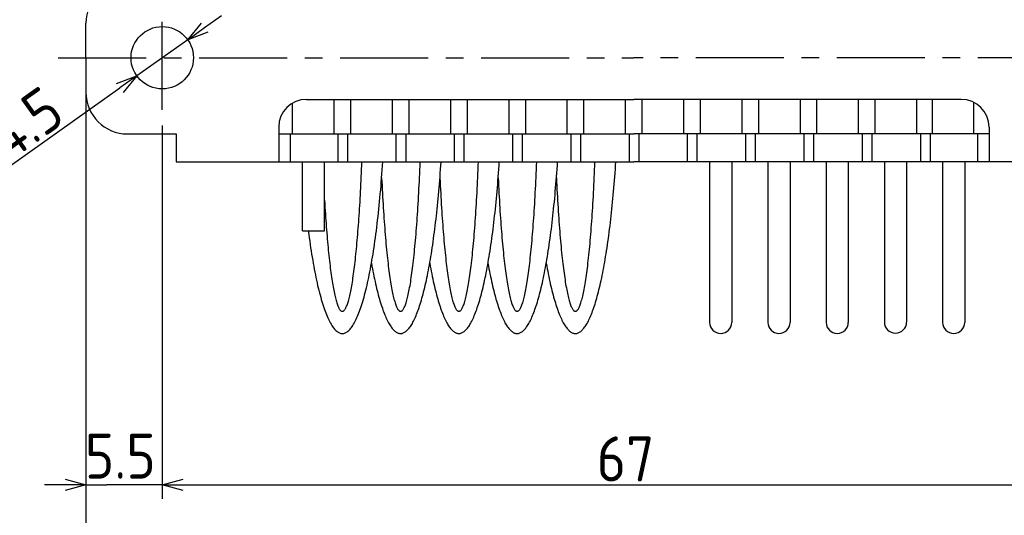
# Model space of a CAD drawing. Extents: x 13 to 378, y 137 to 257.
# Tile 6 of 9: x 126 to 197, y 183 to 219. Entities that reach past the tile are written whole.
import ezdxf

# ---------------------------------------------------------------- set-up
doc = ezdxf.new("R2010")
doc.units = 0
doc.header["$LTSCALE"] = 0.2
doc.linetypes.add('CENTER', pattern=[50.8, 31.75, -6.35, 6.35, -6.35])
doc.layers.get('0').update_dxf_attribs({"linetype": 'CONTINUOUS'})
doc.layers.get('DEFPOINTS').update_dxf_attribs({"linetype": 'CONTINUOUS'})
doc.layers.add('18-0-CON', color=3, linetype='CONTINUOUS')
doc.styles.add('DIMENSION', font='isocp.shx', dxfattribs={"bigfont": 'bigfont.shx'})
doc.styles.get("Standard").update_dxf_attribs({"font": 'isocp.shx', "bigfont": 'bigfont.shx'})
doc.dimstyles.get("Standard").update_dxf_attribs({"dimtxt": 0.18, "dimasz": 0.18, "dimexe": 0.18, "dimexo": 0.0625, "dimgap": 0.09, "dimtad": 0, "dimtih": 1, "dimtoh": 1, "dimzin": 0, "dimcen": 0.09, "dimazin": 3, "dimtfac": 1, "dimtofl": 0, "dimtmove": 0, "dimatfit": 3})

# ---------------------------------------------------------------- blocks, each defined once
blk = doc.blocks.new('*U45')
at = {"color": 0, "style": 'DIMENSION'}
blk.add_text('∅4.5', height=3.25, rotation=35.41661, dxfattribs=at).set_placement((122.282, 206.22))
blk = doc.blocks.new('_OPEN30')
at = {"color": 0, "linetype": 'BYBLOCK'}
for p, q in [((-1, 0.268), (0, 0)), ((0, 0), (-1, -0.268)), ((0, 0), (-1, 0))]:
    blk.add_line(p, q, dxfattribs=at)
blk = doc.blocks.new('*D44')
at = {"color": 0}
for p, q in [((139.278, 217.999), (140.5, 218.868)), ((138.055, 217.13), (134.388, 214.522)), ((122.62, 206.154), (133.166, 213.653))]:
    blk.add_line(p, q, dxfattribs=at)
at = {"layer": 'DEFPOINTS', "color": 0}
for p in [(138.055, 217.13), (134.388, 214.522)]:
    blk.add_point(p, dxfattribs=at)
at = {"color": 0, "xscale": 1.5, "yscale": 1.5, "zscale": 1.5}
for p, rotation in [((138.055, 217.13), 215.4166052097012), ((134.388, 214.522), 35.41660520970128)]:
    blk.add_blockref('_OPEN30', p, dxfattribs=dict(at, rotation=rotation))
at = {"layer": '18-0-CON'}
blk.add_blockref('*U45', (0, 0), dxfattribs=at)
blk = doc.blocks.new('*U47')
at = {"color": 0, "style": 'DIMENSION'}
blk.add_text('67', height=3.25, dxfattribs=at).set_placement((167.544, 185.25))
blk = doc.blocks.new('*D46')
at = {"color": 0}
for p, q in [((136.222, 210.076), (136.222, 184)), ((203.222, 208.076), (203.222, 184)), ((137.722, 185), (201.722, 185))]:
    blk.add_line(p, q, dxfattribs=at)
at = {"layer": 'DEFPOINTS', "color": 0}
for p in [(136.222, 210.326), (203.222, 208.326), (203.222, 185)]:
    blk.add_point(p, dxfattribs=at)
at = {"color": 0, "xscale": 1.5, "yscale": 1.5, "zscale": 1.5, "rotation": 180}
blk.add_blockref('_OPEN30', (136.222, 185), dxfattribs=at)
at = {"color": 0, "xscale": 1.5, "yscale": 1.5, "zscale": 1.5}
blk.add_blockref('_OPEN30', (203.222, 185), dxfattribs=at)
at = {"layer": '18-0-CON'}
blk.add_blockref('*U47', (0, 0), dxfattribs=at)
blk = doc.blocks.new('*U49')
at = {"color": 0, "style": 'DIMENSION'}
blk.add_text('79', height=3.25, dxfattribs=at).set_placement((167.83, 175.25))
blk = doc.blocks.new('*D48')
at = {"color": 0}
for p, q in [((130.722, 213.076), (130.722, 174)), ((209.722, 213.076), (209.722, 174)), ((132.222, 175), (208.222, 175))]:
    blk.add_line(p, q, dxfattribs=at)
at = {"layer": 'DEFPOINTS', "color": 0}
for p in [(130.722, 213.326), (209.722, 213.326), (209.722, 175)]:
    blk.add_point(p, dxfattribs=at)
at = {"color": 0, "xscale": 1.5, "yscale": 1.5, "zscale": 1.5, "rotation": 180}
blk.add_blockref('_OPEN30', (130.722, 175), dxfattribs=at)
at = {"color": 0, "xscale": 1.5, "yscale": 1.5, "zscale": 1.5}
blk.add_blockref('_OPEN30', (209.722, 175), dxfattribs=at)
at = {"layer": '18-0-CON'}
blk.add_blockref('*U49', (0, 0), dxfattribs=at)
blk = doc.blocks.new('*U116')
at = {"color": 0}
blk.add_text('5.5', height=3.25, dxfattribs=at).set_placement((130.642, 185.451))

msp = doc.modelspace()

# ---------------------------------------------------------------- linework, layer by layer
at = {"color": 0, "linetype": 'CENTER'}
for p, q in [((136.222, 212.076), (136.222, 219.576)), ((128.722, 215.826), (170.222, 215.826)), ((211.522, 215.826), (170.222, 215.826))]:
    msp.add_line(p, q, dxfattribs=at)
for p, q in [((130.722, 215.826), (130.722, 218.326)), ((130.722, 215.826), (130.722, 218.326)), ((130.722, 215.826), (130.722, 218.326)), ((130.722, 215.826), (130.722, 213.326)), ((145.622, 210.326), (145.622, 212.558)), ((146.622, 212.826), (170.222, 212.826)), ((148.622, 210.326), (148.622, 212.826)), ((149.822, 210.326), (149.822, 212.826)), ((152.822, 210.326), (152.822, 212.826)), ((154.022, 210.326), (154.022, 212.826)), ((157.022, 210.326), (157.022, 212.826)), ((158.222, 210.326), (158.222, 212.826)), ((161.222, 210.326), (161.222, 212.826)), ((162.422, 210.326), (162.422, 212.826)), ((165.422, 210.326), (165.422, 212.826)), ((166.622, 210.326), (166.622, 212.826)), ((169.622, 210.326), (169.622, 212.826)), ((193.822, 212.826), (170.222, 212.826)), ((170.822, 210.326), (170.822, 212.826)), ((173.822, 210.326), (173.822, 212.826)), ((175.022, 210.326), (175.022, 212.826)), ((178.022, 210.326), (178.022, 212.826)), ((179.222, 210.326), (179.222, 212.826)), ((182.222, 210.326), (182.222, 212.826)), ((183.422, 210.326), (183.422, 212.826)), ((186.422, 210.326), (186.422, 212.826)), ((187.622, 210.326), (187.622, 212.826)), ((190.622, 210.326), (190.622, 212.826)), ((191.738, 210.326), (191.738, 212.826)), ((194.738, 210.326), (194.738, 212.603)), ((144.622, 210.826), (144.622, 208.326)), ((195.822, 210.826), (195.822, 210.326)), ((133.722, 210.326), (137.222, 210.326)), ((137.222, 210.326), (137.222, 208.326)), ((144.622, 210.326), (170.222, 210.326)), ((144.622, 210.326), (144.622, 208.326)), ((145.455, 210.326), (145.455, 208.326)), ((148.872, 210.326), (148.872, 208.326)), ((149.572, 210.326), (149.572, 208.326)), ((153.072, 210.301), (153.072, 208.301)), ((153.772, 210.301), (153.772, 208.301)), ((157.272, 210.326), (157.272, 208.326)), ((157.972, 210.326), (157.972, 208.326)), ((161.472, 210.326), (161.472, 208.326)), ((162.172, 210.326), (162.172, 208.326)), ((165.672, 210.326), (165.672, 208.326)), ((166.372, 210.326), (166.372, 208.326)), ((169.872, 210.326), (169.872, 208.326)), ((195.822, 210.326), (170.222, 210.326)), ((170.572, 210.326), (170.572, 208.326)), ((174.072, 210.326), (174.072, 208.326)), ((174.772, 210.326), (174.772, 208.326)), ((178.272, 210.326), (178.272, 208.326)), ((178.972, 210.326), (178.972, 208.326)), ((182.472, 210.326), (182.472, 208.326)), ((183.172, 210.326), (183.172, 208.326)), ((186.672, 210.326), (186.672, 208.326)), ((187.372, 210.326), (187.372, 208.326)), ((190.872, 210.326), (190.872, 208.326)), ((191.572, 210.326), (191.572, 208.326)), ((194.988, 210.326), (194.988, 208.326)), ((195.822, 210.326), (195.822, 208.326)), ((137.222, 208.326), (170.222, 208.326)), ((146.322, 203.326), (146.322, 208.326)), ((147.922, 203.326), (147.922, 208.326)), ((203.222, 208.326), (170.222, 208.326)), ((175.68, 208.326), (175.68, 196.729)), ((177.28, 208.326), (177.28, 196.729)), ((179.88, 208.326), (179.88, 196.729)), ((181.48, 208.326), (181.48, 196.729)), ((184.08, 208.326), (184.08, 196.729)), ((185.68, 208.326), (185.68, 196.729)), ((188.28, 208.351), (188.28, 196.754)), ((189.88, 208.351), (189.88, 196.754)), ((192.48, 208.326), (192.48, 196.729)), ((194.08, 208.326), (194.08, 196.729)), ((146.322, 203.326), (147.922, 203.326))]:
    msp.add_line(p, q)
at = {"color": 0}
for p, q in [((130.723, 213.219), (130.723, 184.91)), ((136.222, 210.942), (136.222, 184.91)), ((129.223, 185), (127.723, 185)), ((130.723, 185), (132.223, 185)), ((134.722, 185), (132.223, 185)), ((136.222, 185), (134.722, 185)), ((137.722, 185), (139.222, 185))]:
    msp.add_line(p, q, dxfattribs=at)
for points in [[(146.753, 203.326, 0), (146.785, 203.076, 0), (146.819, 202.83, 0), (146.852, 202.587, 0), (146.887, 202.348, 0), (146.921, 202.113, 0), (146.957, 201.881, 0), (146.993, 201.652, 0), (147.03, 201.427, 0), (147.067, 201.207, 0), (147.105, 200.989, 0), (147.143, 200.776, 0), (147.182, 200.567, 0), (147.221, 200.362, 0), (147.261, 200.161, 0), (147.302, 199.964, 0), (147.343, 199.771, 0), (147.384, 199.583, 0), (147.426, 199.398, 0), (147.469, 199.218, 0), (147.512, 199.043, 0), (147.555, 198.871, 0), (147.599, 198.705, 0), (147.643, 198.542, 0), (147.687, 198.385, 0), (147.732, 198.232, 0), (147.778, 198.083, 0), (147.823, 197.939, 0), (147.869, 197.8, 0), (147.916, 197.666, 0), (147.963, 197.536, 0), (148.01, 197.411, 0), (148.057, 197.292, 0), (148.105, 197.176, 0), (148.153, 197.066, 0), (148.201, 196.961, 0), (148.25, 196.861, 0), (148.299, 196.766, 0), (148.348, 196.675, 0), (148.397, 196.59, 0), (148.447, 196.51, 0), (148.496, 196.435, 0), (148.546, 196.365, 0), (148.596, 196.3, 0), (148.646, 196.24, 0), (148.697, 196.186, 0), (148.747, 196.136, 0), (148.798, 196.092, 0), (148.848, 196.053, 0), (148.899, 196.019, 0), (148.95, 195.991, 0), (149.001, 195.967, 0), (149.052, 195.949, 0), (149.103, 195.936, 0), (149.154, 195.928, 0), (149.205, 195.926, 0), (149.256, 195.929, 0), (149.308, 195.937, 0), (149.359, 195.95, 0), (149.41, 195.968, 0), (149.461, 195.992, 0), (149.511, 196.021, 0), (149.562, 196.055, 0), (149.613, 196.094, 0), (149.664, 196.139, 0), (149.714, 196.188, 0), (149.764, 196.243, 0), (149.815, 196.303, 0), (149.865, 196.368, 0), (149.914, 196.438, 0), (149.964, 196.514, 0), (150.014, 196.594, 0), (150.063, 196.68, 0), (150.112, 196.77, 0), (150.161, 196.866, 0), (150.209, 196.966, 0), (150.258, 197.072, 0), (150.306, 197.182, 0), (150.353, 197.297, 0), (150.401, 197.417, 0), (150.448, 197.542, 0), (150.495, 197.672, 0), (150.541, 197.807, 0), (150.587, 197.946, 0), (150.633, 198.09, 0), (150.678, 198.239, 0), (150.723, 198.392, 0), (150.768, 198.55, 0), (150.812, 198.713, 0), (150.855, 198.88, 0), (150.899, 199.051, 0), (150.942, 199.227, 0), (150.984, 199.407, 0), (151.026, 199.592, 0), (151.067, 199.78, 0), (151.108, 199.973, 0), (151.149, 200.171, 0), (151.189, 200.372, 0), (151.228, 200.577, 0), (151.267, 200.787, 0), (151.305, 201, 0), (151.343, 201.217, 0), (151.38, 201.438, 0), (151.417, 201.663, 0), (151.453, 201.892, 0), (151.488, 202.124, 0), (151.523, 202.36, 0), (151.558, 202.599, 0), (151.591, 202.842, 0), (151.624, 203.088, 0), (151.657, 203.338, 0), (151.688, 203.591, 0), (151.719, 203.847, 0), (151.75, 204.106, 0), (151.78, 204.369, 0), (151.809, 204.634, 0), (151.837, 204.903, 0), (151.865, 205.174, 0), (151.892, 205.448, 0), (151.918, 205.725, 0), (151.944, 206.004, 0), (151.969, 206.286, 0), (151.993, 206.57, 0), (152.016, 206.857, 0), (152.039, 207.147, 0), (152.061, 207.438, 0), (152.082, 207.732, 0), (152.102, 208.028, 0), (152.122, 208.326, 0)], [(147.922, 205.545, 0), (147.936, 205.295, 0), (147.951, 205.049, 0), (147.967, 204.805, 0), (147.982, 204.564, 0), (147.998, 204.326, 0), (148.015, 204.092, 0), (148.031, 203.861, 0), (148.048, 203.633, 0), (148.066, 203.408, 0), (148.083, 203.187, 0), (148.101, 202.969, 0), (148.119, 202.755, 0), (148.138, 202.544, 0), (148.157, 202.337, 0), (148.176, 202.134, 0), (148.195, 201.935, 0), (148.215, 201.739, 0), (148.235, 201.547, 0), (148.255, 201.359, 0), (148.275, 201.175, 0), (148.296, 200.996, 0), (148.317, 200.82, 0), (148.338, 200.648, 0), (148.36, 200.481, 0), (148.381, 200.318, 0), (148.403, 200.159, 0), (148.425, 200.004, 0), (148.448, 199.854, 0), (148.47, 199.708, 0), (148.493, 199.566, 0), (148.516, 199.429, 0), (148.539, 199.297, 0), (148.562, 199.169, 0), (148.586, 199.045, 0), (148.609, 198.927, 0), (148.633, 198.812, 0), (148.657, 198.703, 0), (148.681, 198.598, 0), (148.706, 198.498, 0), (148.73, 198.403, 0), (148.754, 198.313, 0), (148.779, 198.227, 0), (148.804, 198.146, 0), (148.829, 198.07, 0), (148.854, 197.999, 0), (148.879, 197.933, 0), (148.904, 197.872, 0), (148.929, 197.816, 0), (148.955, 197.764, 0), (148.98, 197.718, 0), (149.006, 197.677, 0), (149.031, 197.64, 0), (149.057, 197.609, 0), (149.082, 197.582, 0), (149.108, 197.561, 0), (149.134, 197.545, 0), (149.159, 197.533, 0), (149.185, 197.527, 0), (149.211, 197.526, 0), (149.236, 197.53, 0), (149.262, 197.539, 0), (149.288, 197.552, 0), (149.313, 197.571, 0), (149.339, 197.595, 0), (149.365, 197.624, 0), (149.39, 197.658, 0), (149.416, 197.697, 0), (149.441, 197.741, 0), (149.466, 197.79, 0), (149.492, 197.844, 0), (149.517, 197.902, 0), (149.542, 197.966, 0), (149.567, 198.035, 0), (149.592, 198.108, 0), (149.617, 198.187, 0), (149.642, 198.27, 0), (149.666, 198.358, 0), (149.691, 198.451, 0), (149.715, 198.549, 0), (149.739, 198.651, 0), (149.763, 198.758, 0), (149.787, 198.87, 0), (149.811, 198.986, 0), (149.834, 199.107, 0), (149.858, 199.233, 0), (149.881, 199.363, 0), (149.904, 199.498, 0), (149.927, 199.638, 0), (149.95, 199.781, 0), (149.972, 199.93, 0), (149.994, 200.082, 0), (150.016, 200.239, 0), (150.038, 200.4, 0), (150.06, 200.565, 0), (150.081, 200.735, 0), (150.102, 200.909, 0), (150.123, 201.087, 0), (150.143, 201.269, 0), (150.164, 201.454, 0), (150.184, 201.644, 0), (150.204, 201.838, 0), (150.223, 202.036, 0), (150.242, 202.237, 0), (150.261, 202.442, 0), (150.28, 202.651, 0), (150.298, 202.863, 0), (150.316, 203.079, 0), (150.334, 203.299, 0), (150.351, 203.522, 0), (150.369, 203.748, 0), (150.385, 203.978, 0), (150.402, 204.211, 0), (150.418, 204.447, 0), (150.434, 204.686, 0), (150.449, 204.928, 0), (150.464, 205.174, 0), (150.479, 205.422, 0), (150.494, 205.673, 0), (150.508, 205.927, 0), (150.521, 206.184, 0), (150.535, 206.443, 0), (150.548, 206.705, 0), (150.56, 206.969, 0), (150.573, 207.236, 0), (150.585, 207.505, 0), (150.596, 207.776, 0), (150.607, 208.05, 0), (150.618, 208.326, 0)], [(151.304, 200.993, 0), (151.339, 200.796, 0), (151.375, 200.603, 0), (151.412, 200.413, 0), (151.448, 200.227, 0), (151.485, 200.044, 0), (151.523, 199.864, 0), (151.561, 199.688, 0), (151.599, 199.516, 0), (151.638, 199.347, 0), (151.677, 199.182, 0), (151.717, 199.021, 0), (151.757, 198.863, 0), (151.797, 198.71, 0), (151.838, 198.56, 0), (151.879, 198.414, 0), (151.92, 198.272, 0), (151.962, 198.134, 0), (152.004, 197.999, 0), (152.046, 197.869, 0), (152.089, 197.743, 0), (152.132, 197.621, 0), (152.175, 197.502, 0), (152.219, 197.388, 0), (152.263, 197.279, 0), (152.307, 197.173, 0), (152.351, 197.071, 0), (152.395, 196.974, 0), (152.44, 196.881, 0), (152.485, 196.792, 0), (152.53, 196.707, 0), (152.576, 196.627, 0), (152.621, 196.55, 0), (152.667, 196.479, 0), (152.713, 196.411, 0), (152.759, 196.348, 0), (152.805, 196.289, 0), (152.851, 196.235, 0), (152.898, 196.185, 0), (152.944, 196.139, 0), (152.991, 196.098, 0), (153.038, 196.061, 0), (153.084, 196.029, 0), (153.131, 196.001, 0), (153.178, 195.977, 0), (153.225, 195.958, 0), (153.272, 195.943, 0), (153.319, 195.933, 0), (153.366, 195.927, 0), (153.414, 195.926, 0), (153.461, 195.929, 0), (153.508, 195.937, 0), (153.555, 195.949, 0), (153.602, 195.965, 0), (153.649, 195.986, 0), (153.696, 196.011, 0), (153.743, 196.041, 0), (153.789, 196.075, 0), (153.836, 196.114, 0), (153.883, 196.157, 0), (153.929, 196.204, 0), (153.976, 196.256, 0), (154.022, 196.312, 0), (154.068, 196.373, 0), (154.114, 196.438, 0), (154.16, 196.507, 0), (154.205, 196.581, 0), (154.251, 196.658, 0), (154.296, 196.741, 0), (154.341, 196.827, 0), (154.386, 196.918, 0), (154.431, 197.012, 0), (154.475, 197.112, 0), (154.519, 197.215, 0), (154.563, 197.322, 0), (154.607, 197.434, 0), (154.65, 197.55, 0), (154.693, 197.669, 0), (154.736, 197.793, 0), (154.779, 197.921, 0), (154.821, 198.053, 0), (154.863, 198.189, 0), (154.905, 198.329, 0), (154.946, 198.472, 0), (154.987, 198.62, 0), (155.027, 198.771, 0), (155.067, 198.926, 0), (155.107, 199.085, 0), (155.147, 199.248, 0), (155.186, 199.415, 0), (155.224, 199.585, 0), (155.263, 199.759, 0), (155.3, 199.936, 0), (155.338, 200.117, 0), (155.375, 200.301, 0), (155.411, 200.489, 0), (155.447, 200.681, 0), (155.483, 200.875, 0), (155.518, 201.073, 0), (155.553, 201.275, 0), (155.587, 201.479, 0), (155.621, 201.687, 0), (155.654, 201.898, 0), (155.687, 202.112, 0), (155.719, 202.329, 0), (155.751, 202.55, 0), (155.782, 202.773, 0), (155.812, 202.999, 0), (155.843, 203.228, 0), (155.872, 203.46, 0), (155.901, 203.694, 0), (155.929, 203.931, 0), (155.957, 204.171, 0), (155.985, 204.414, 0), (156.011, 204.659, 0), (156.038, 204.906, 0), (156.063, 205.156, 0), (156.088, 205.409, 0), (156.112, 205.663, 0), (156.136, 205.92, 0), (156.159, 206.18, 0), (156.182, 206.441, 0), (156.204, 206.704, 0), (156.225, 206.97, 0), (156.246, 207.237, 0), (156.266, 207.507, 0), (156.285, 207.778, 0), (156.304, 208.051, 0), (156.322, 208.326, 0)], [(152.039, 207.153, 0), (152.052, 206.874, 0), (152.066, 206.598, 0), (152.079, 206.325, 0), (152.094, 206.054, 0), (152.108, 205.787, 0), (152.123, 205.522, 0), (152.138, 205.261, 0), (152.154, 205.003, 0), (152.17, 204.748, 0), (152.187, 204.496, 0), (152.204, 204.248, 0), (152.221, 204.003, 0), (152.239, 203.762, 0), (152.257, 203.525, 0), (152.275, 203.291, 0), (152.293, 203.061, 0), (152.312, 202.835, 0), (152.332, 202.613, 0), (152.351, 202.395, 0), (152.371, 202.181, 0), (152.391, 201.971, 0), (152.412, 201.765, 0), (152.433, 201.564, 0), (152.454, 201.366, 0), (152.475, 201.173, 0), (152.497, 200.985, 0), (152.519, 200.801, 0), (152.541, 200.622, 0), (152.564, 200.447, 0), (152.587, 200.277, 0), (152.61, 200.111, 0), (152.633, 199.951, 0), (152.657, 199.795, 0), (152.68, 199.644, 0), (152.704, 199.498, 0), (152.728, 199.357, 0), (152.753, 199.22, 0), (152.777, 199.089, 0), (152.802, 198.963, 0), (152.827, 198.842, 0), (152.852, 198.726, 0), (152.877, 198.615, 0), (152.903, 198.51, 0), (152.928, 198.409, 0), (152.954, 198.314, 0), (152.98, 198.225, 0), (153.006, 198.14, 0), (153.032, 198.061, 0), (153.058, 197.987, 0), (153.084, 197.919, 0), (153.111, 197.856, 0), (153.137, 197.799, 0), (153.164, 197.747, 0), (153.191, 197.7, 0), (153.217, 197.659, 0), (153.244, 197.623, 0), (153.271, 197.593, 0), (153.298, 197.569, 0), (153.325, 197.55, 0), (153.352, 197.536, 0), (153.379, 197.528, 0), (153.406, 197.526, 0), (153.433, 197.529, 0), (153.459, 197.537, 0), (153.486, 197.552, 0), (153.513, 197.571, 0), (153.54, 197.596, 0), (153.567, 197.627, 0), (153.594, 197.663, 0), (153.62, 197.705, 0), (153.647, 197.752, 0), (153.674, 197.805, 0), (153.7, 197.863, 0), (153.727, 197.926, 0), (153.753, 197.995, 0), (153.779, 198.07, 0), (153.805, 198.149, 0), (153.831, 198.234, 0), (153.857, 198.325, 0), (153.883, 198.42, 0), (153.908, 198.521, 0), (153.934, 198.627, 0), (153.959, 198.738, 0), (153.984, 198.855, 0), (154.009, 198.977, 0), (154.034, 199.103, 0), (154.058, 199.235, 0), (154.083, 199.372, 0), (154.107, 199.514, 0), (154.131, 199.66, 0), (154.154, 199.812, 0), (154.178, 199.968, 0), (154.201, 200.129, 0), (154.224, 200.295, 0), (154.247, 200.466, 0), (154.269, 200.641, 0), (154.291, 200.821, 0), (154.313, 201.006, 0), (154.335, 201.194, 0), (154.356, 201.388, 0), (154.378, 201.585, 0), (154.398, 201.787, 0), (154.419, 201.994, 0), (154.439, 202.204, 0), (154.459, 202.419, 0), (154.479, 202.637, 0), (154.498, 202.86, 0), (154.517, 203.086, 0), (154.535, 203.317, 0), (154.554, 203.551, 0), (154.572, 203.789, 0), (154.589, 204.03, 0), (154.606, 204.275, 0), (154.623, 204.524, 0), (154.64, 204.776, 0), (154.656, 205.031, 0), (154.671, 205.289, 0), (154.687, 205.551, 0), (154.702, 205.816, 0), (154.716, 206.084, 0), (154.73, 206.355, 0), (154.744, 206.628, 0), (154.757, 206.905, 0), (154.77, 207.184, 0), (154.783, 207.466, 0), (154.795, 207.75, 0), (154.807, 208.037, 0), (154.818, 208.326, 0)], [(155.504, 200.993, 0), (155.539, 200.796, 0), (155.575, 200.603, 0), (155.612, 200.413, 0), (155.648, 200.227, 0), (155.685, 200.044, 0), (155.723, 199.864, 0), (155.761, 199.688, 0), (155.799, 199.516, 0), (155.838, 199.347, 0), (155.877, 199.182, 0), (155.917, 199.021, 0), (155.957, 198.863, 0), (155.997, 198.71, 0), (156.038, 198.56, 0), (156.079, 198.414, 0), (156.12, 198.272, 0), (156.162, 198.134, 0), (156.204, 197.999, 0), (156.246, 197.869, 0), (156.289, 197.743, 0), (156.332, 197.621, 0), (156.375, 197.502, 0), (156.419, 197.388, 0), (156.463, 197.279, 0), (156.507, 197.173, 0), (156.551, 197.071, 0), (156.595, 196.974, 0), (156.64, 196.881, 0), (156.685, 196.792, 0), (156.73, 196.707, 0), (156.776, 196.627, 0), (156.821, 196.55, 0), (156.867, 196.479, 0), (156.913, 196.411, 0), (156.959, 196.348, 0), (157.005, 196.289, 0), (157.051, 196.235, 0), (157.098, 196.185, 0), (157.144, 196.139, 0), (157.191, 196.098, 0), (157.238, 196.061, 0), (157.284, 196.029, 0), (157.331, 196.001, 0), (157.378, 195.977, 0), (157.425, 195.958, 0), (157.472, 195.943, 0), (157.519, 195.933, 0), (157.566, 195.927, 0), (157.614, 195.926, 0), (157.661, 195.929, 0), (157.708, 195.937, 0), (157.755, 195.949, 0), (157.802, 195.965, 0), (157.849, 195.986, 0), (157.896, 196.011, 0), (157.943, 196.041, 0), (157.989, 196.075, 0), (158.036, 196.114, 0), (158.083, 196.157, 0), (158.129, 196.204, 0), (158.176, 196.256, 0), (158.222, 196.312, 0), (158.268, 196.373, 0), (158.314, 196.438, 0), (158.36, 196.507, 0), (158.405, 196.581, 0), (158.451, 196.658, 0), (158.496, 196.741, 0), (158.541, 196.827, 0), (158.586, 196.918, 0), (158.631, 197.012, 0), (158.675, 197.112, 0), (158.719, 197.215, 0), (158.763, 197.322, 0), (158.807, 197.434, 0), (158.85, 197.55, 0), (158.893, 197.669, 0), (158.936, 197.793, 0), (158.979, 197.921, 0), (159.021, 198.053, 0), (159.063, 198.189, 0), (159.105, 198.329, 0), (159.146, 198.472, 0), (159.187, 198.62, 0), (159.227, 198.771, 0), (159.267, 198.926, 0), (159.307, 199.085, 0), (159.347, 199.248, 0), (159.386, 199.415, 0), (159.424, 199.585, 0), (159.463, 199.759, 0), (159.5, 199.936, 0), (159.538, 200.117, 0), (159.575, 200.301, 0), (159.611, 200.489, 0), (159.647, 200.681, 0), (159.683, 200.875, 0), (159.718, 201.073, 0), (159.753, 201.275, 0), (159.787, 201.479, 0), (159.821, 201.687, 0), (159.854, 201.898, 0), (159.887, 202.112, 0), (159.919, 202.329, 0), (159.951, 202.55, 0), (159.982, 202.773, 0), (160.012, 202.999, 0), (160.043, 203.228, 0), (160.072, 203.46, 0), (160.101, 203.694, 0), (160.129, 203.931, 0), (160.157, 204.171, 0), (160.185, 204.414, 0), (160.211, 204.659, 0), (160.238, 204.906, 0), (160.263, 205.156, 0), (160.288, 205.409, 0), (160.312, 205.663, 0), (160.336, 205.92, 0), (160.359, 206.18, 0), (160.382, 206.441, 0), (160.404, 206.704, 0), (160.425, 206.97, 0), (160.446, 207.237, 0), (160.466, 207.507, 0), (160.485, 207.778, 0), (160.504, 208.051, 0), (160.522, 208.326, 0)], [(156.239, 207.153, 0), (156.252, 206.874, 0), (156.266, 206.598, 0), (156.279, 206.325, 0), (156.294, 206.054, 0), (156.308, 205.787, 0), (156.323, 205.522, 0), (156.338, 205.261, 0), (156.354, 205.003, 0), (156.37, 204.748, 0), (156.387, 204.496, 0), (156.404, 204.248, 0), (156.421, 204.003, 0), (156.439, 203.762, 0), (156.457, 203.525, 0), (156.475, 203.291, 0), (156.493, 203.061, 0), (156.512, 202.835, 0), (156.532, 202.613, 0), (156.551, 202.395, 0), (156.571, 202.181, 0), (156.591, 201.971, 0), (156.612, 201.765, 0), (156.633, 201.564, 0), (156.654, 201.366, 0), (156.675, 201.173, 0), (156.697, 200.985, 0), (156.719, 200.801, 0), (156.741, 200.622, 0), (156.764, 200.447, 0), (156.787, 200.277, 0), (156.81, 200.111, 0), (156.833, 199.951, 0), (156.857, 199.795, 0), (156.88, 199.644, 0), (156.904, 199.498, 0), (156.928, 199.357, 0), (156.953, 199.22, 0), (156.977, 199.089, 0), (157.002, 198.963, 0), (157.027, 198.842, 0), (157.052, 198.726, 0), (157.077, 198.615, 0), (157.103, 198.51, 0), (157.128, 198.409, 0), (157.154, 198.314, 0), (157.18, 198.225, 0), (157.206, 198.14, 0), (157.232, 198.061, 0), (157.258, 197.987, 0), (157.284, 197.919, 0), (157.311, 197.856, 0), (157.337, 197.799, 0), (157.364, 197.747, 0), (157.391, 197.7, 0), (157.417, 197.659, 0), (157.444, 197.623, 0), (157.471, 197.593, 0), (157.498, 197.569, 0), (157.525, 197.55, 0), (157.552, 197.536, 0), (157.579, 197.528, 0), (157.606, 197.526, 0), (157.633, 197.529, 0), (157.659, 197.537, 0), (157.686, 197.552, 0), (157.713, 197.571, 0), (157.74, 197.596, 0), (157.767, 197.627, 0), (157.794, 197.663, 0), (157.82, 197.705, 0), (157.847, 197.752, 0), (157.874, 197.805, 0), (157.9, 197.863, 0), (157.927, 197.926, 0), (157.953, 197.995, 0), (157.979, 198.07, 0), (158.005, 198.149, 0), (158.031, 198.234, 0), (158.057, 198.325, 0), (158.083, 198.42, 0), (158.108, 198.521, 0), (158.134, 198.627, 0), (158.159, 198.738, 0), (158.184, 198.855, 0), (158.209, 198.977, 0), (158.234, 199.103, 0), (158.258, 199.235, 0), (158.283, 199.372, 0), (158.307, 199.514, 0), (158.331, 199.66, 0), (158.354, 199.812, 0), (158.378, 199.968, 0), (158.401, 200.129, 0), (158.424, 200.295, 0), (158.447, 200.466, 0), (158.469, 200.641, 0), (158.491, 200.821, 0), (158.513, 201.006, 0), (158.535, 201.194, 0), (158.556, 201.388, 0), (158.578, 201.585, 0), (158.598, 201.787, 0), (158.619, 201.994, 0), (158.639, 202.204, 0), (158.659, 202.419, 0), (158.679, 202.637, 0), (158.698, 202.86, 0), (158.717, 203.086, 0), (158.735, 203.317, 0), (158.754, 203.551, 0), (158.772, 203.789, 0), (158.789, 204.03, 0), (158.806, 204.275, 0), (158.823, 204.524, 0), (158.84, 204.776, 0), (158.856, 205.031, 0), (158.871, 205.289, 0), (158.887, 205.551, 0), (158.902, 205.816, 0), (158.916, 206.084, 0), (158.93, 206.355, 0), (158.944, 206.628, 0), (158.957, 206.905, 0), (158.97, 207.184, 0), (158.983, 207.466, 0), (158.995, 207.75, 0), (159.007, 208.037, 0), (159.018, 208.326, 0)], [(159.704, 200.993, 0), (159.739, 200.796, 0), (159.775, 200.603, 0), (159.812, 200.413, 0), (159.848, 200.227, 0), (159.885, 200.044, 0), (159.923, 199.864, 0), (159.961, 199.688, 0), (159.999, 199.516, 0), (160.038, 199.347, 0), (160.077, 199.182, 0), (160.117, 199.021, 0), (160.157, 198.863, 0), (160.197, 198.71, 0), (160.238, 198.56, 0), (160.279, 198.414, 0), (160.32, 198.272, 0), (160.362, 198.134, 0), (160.404, 197.999, 0), (160.446, 197.869, 0), (160.489, 197.743, 0), (160.532, 197.621, 0), (160.575, 197.502, 0), (160.619, 197.388, 0), (160.663, 197.279, 0), (160.707, 197.173, 0), (160.751, 197.071, 0), (160.795, 196.974, 0), (160.84, 196.881, 0), (160.885, 196.792, 0), (160.93, 196.707, 0), (160.976, 196.627, 0), (161.021, 196.55, 0), (161.067, 196.479, 0), (161.113, 196.411, 0), (161.159, 196.348, 0), (161.205, 196.289, 0), (161.251, 196.235, 0), (161.298, 196.185, 0), (161.344, 196.139, 0), (161.391, 196.098, 0), (161.438, 196.061, 0), (161.484, 196.029, 0), (161.531, 196.001, 0), (161.578, 195.977, 0), (161.625, 195.958, 0), (161.672, 195.943, 0), (161.719, 195.933, 0), (161.766, 195.927, 0), (161.814, 195.926, 0), (161.861, 195.929, 0), (161.908, 195.937, 0), (161.955, 195.949, 0), (162.002, 195.965, 0), (162.049, 195.986, 0), (162.096, 196.011, 0), (162.143, 196.041, 0), (162.189, 196.075, 0), (162.236, 196.114, 0), (162.283, 196.157, 0), (162.329, 196.204, 0), (162.376, 196.256, 0), (162.422, 196.312, 0), (162.468, 196.373, 0), (162.514, 196.438, 0), (162.56, 196.507, 0), (162.605, 196.581, 0), (162.651, 196.658, 0), (162.696, 196.741, 0), (162.741, 196.827, 0), (162.786, 196.918, 0), (162.831, 197.012, 0), (162.875, 197.112, 0), (162.919, 197.215, 0), (162.963, 197.322, 0), (163.007, 197.434, 0), (163.05, 197.55, 0), (163.093, 197.669, 0), (163.136, 197.793, 0), (163.179, 197.921, 0), (163.221, 198.053, 0), (163.263, 198.189, 0), (163.305, 198.329, 0), (163.346, 198.472, 0), (163.387, 198.62, 0), (163.427, 198.771, 0), (163.467, 198.926, 0), (163.507, 199.085, 0), (163.547, 199.248, 0), (163.586, 199.415, 0), (163.624, 199.585, 0), (163.663, 199.759, 0), (163.7, 199.936, 0), (163.738, 200.117, 0), (163.775, 200.301, 0), (163.811, 200.489, 0), (163.847, 200.681, 0), (163.883, 200.875, 0), (163.918, 201.073, 0), (163.953, 201.275, 0), (163.987, 201.479, 0), (164.021, 201.687, 0), (164.054, 201.898, 0), (164.087, 202.112, 0), (164.119, 202.329, 0), (164.151, 202.55, 0), (164.182, 202.773, 0), (164.212, 202.999, 0), (164.243, 203.228, 0), (164.272, 203.46, 0), (164.301, 203.694, 0), (164.329, 203.931, 0), (164.357, 204.171, 0), (164.385, 204.414, 0), (164.411, 204.659, 0), (164.438, 204.906, 0), (164.463, 205.156, 0), (164.488, 205.409, 0), (164.512, 205.663, 0), (164.536, 205.92, 0), (164.559, 206.18, 0), (164.582, 206.441, 0), (164.604, 206.704, 0), (164.625, 206.97, 0), (164.646, 207.237, 0), (164.666, 207.507, 0), (164.685, 207.778, 0), (164.704, 208.051, 0), (164.722, 208.326, 0)], [(160.439, 207.153, 0), (160.452, 206.874, 0), (160.466, 206.598, 0), (160.479, 206.325, 0), (160.494, 206.054, 0), (160.508, 205.787, 0), (160.523, 205.522, 0), (160.538, 205.261, 0), (160.554, 205.003, 0), (160.57, 204.748, 0), (160.587, 204.496, 0), (160.604, 204.248, 0), (160.621, 204.003, 0), (160.639, 203.762, 0), (160.657, 203.525, 0), (160.675, 203.291, 0), (160.693, 203.061, 0), (160.712, 202.835, 0), (160.732, 202.613, 0), (160.751, 202.395, 0), (160.771, 202.181, 0), (160.791, 201.971, 0), (160.812, 201.765, 0), (160.833, 201.564, 0), (160.854, 201.366, 0), (160.875, 201.173, 0), (160.897, 200.985, 0), (160.919, 200.801, 0), (160.941, 200.622, 0), (160.964, 200.447, 0), (160.987, 200.277, 0), (161.01, 200.111, 0), (161.033, 199.951, 0), (161.057, 199.795, 0), (161.08, 199.644, 0), (161.104, 199.498, 0), (161.128, 199.357, 0), (161.153, 199.22, 0), (161.177, 199.089, 0), (161.202, 198.963, 0), (161.227, 198.842, 0), (161.252, 198.726, 0), (161.277, 198.615, 0), (161.303, 198.51, 0), (161.328, 198.409, 0), (161.354, 198.314, 0), (161.38, 198.225, 0), (161.406, 198.14, 0), (161.432, 198.061, 0), (161.458, 197.987, 0), (161.484, 197.919, 0), (161.511, 197.856, 0), (161.537, 197.799, 0), (161.564, 197.747, 0), (161.591, 197.7, 0), (161.617, 197.659, 0), (161.644, 197.623, 0), (161.671, 197.593, 0), (161.698, 197.569, 0), (161.725, 197.55, 0), (161.752, 197.536, 0), (161.779, 197.528, 0), (161.806, 197.526, 0), (161.833, 197.529, 0), (161.859, 197.537, 0), (161.886, 197.552, 0), (161.913, 197.571, 0), (161.94, 197.596, 0), (161.967, 197.627, 0), (161.994, 197.663, 0), (162.02, 197.705, 0), (162.047, 197.752, 0), (162.074, 197.805, 0), (162.1, 197.863, 0), (162.127, 197.926, 0), (162.153, 197.995, 0), (162.179, 198.07, 0), (162.205, 198.149, 0), (162.231, 198.234, 0), (162.257, 198.325, 0), (162.283, 198.42, 0), (162.308, 198.521, 0), (162.334, 198.627, 0), (162.359, 198.738, 0), (162.384, 198.855, 0), (162.409, 198.977, 0), (162.434, 199.103, 0), (162.458, 199.235, 0), (162.483, 199.372, 0), (162.507, 199.514, 0), (162.531, 199.66, 0), (162.554, 199.812, 0), (162.578, 199.968, 0), (162.601, 200.129, 0), (162.624, 200.295, 0), (162.647, 200.466, 0), (162.669, 200.641, 0), (162.691, 200.821, 0), (162.713, 201.006, 0), (162.735, 201.194, 0), (162.756, 201.388, 0), (162.778, 201.585, 0), (162.798, 201.787, 0), (162.819, 201.994, 0), (162.839, 202.204, 0), (162.859, 202.419, 0), (162.879, 202.637, 0), (162.898, 202.86, 0), (162.917, 203.086, 0), (162.935, 203.317, 0), (162.954, 203.551, 0), (162.972, 203.789, 0), (162.989, 204.03, 0), (163.006, 204.275, 0), (163.023, 204.524, 0), (163.04, 204.776, 0), (163.056, 205.031, 0), (163.071, 205.289, 0), (163.087, 205.551, 0), (163.102, 205.816, 0), (163.116, 206.084, 0), (163.13, 206.355, 0), (163.144, 206.628, 0), (163.157, 206.905, 0), (163.17, 207.184, 0), (163.183, 207.466, 0), (163.195, 207.75, 0), (163.207, 208.037, 0), (163.218, 208.326, 0)], [(163.904, 200.993, 0), (163.939, 200.796, 0), (163.975, 200.603, 0), (164.012, 200.413, 0), (164.048, 200.227, 0), (164.085, 200.044, 0), (164.123, 199.864, 0), (164.161, 199.688, 0), (164.199, 199.516, 0), (164.238, 199.347, 0), (164.277, 199.182, 0), (164.317, 199.021, 0), (164.357, 198.863, 0), (164.397, 198.71, 0), (164.438, 198.56, 0), (164.479, 198.414, 0), (164.52, 198.272, 0), (164.562, 198.134, 0), (164.604, 197.999, 0), (164.646, 197.869, 0), (164.689, 197.743, 0), (164.732, 197.621, 0), (164.775, 197.502, 0), (164.819, 197.388, 0), (164.863, 197.279, 0), (164.907, 197.173, 0), (164.951, 197.071, 0), (164.995, 196.974, 0), (165.04, 196.881, 0), (165.085, 196.792, 0), (165.13, 196.707, 0), (165.176, 196.627, 0), (165.221, 196.55, 0), (165.267, 196.479, 0), (165.313, 196.411, 0), (165.359, 196.348, 0), (165.405, 196.289, 0), (165.451, 196.235, 0), (165.498, 196.185, 0), (165.544, 196.139, 0), (165.591, 196.098, 0), (165.638, 196.061, 0), (165.684, 196.029, 0), (165.731, 196.001, 0), (165.778, 195.977, 0), (165.825, 195.958, 0), (165.872, 195.943, 0), (165.919, 195.933, 0), (165.966, 195.927, 0), (166.014, 195.926, 0), (166.061, 195.929, 0), (166.108, 195.937, 0), (166.155, 195.949, 0), (166.202, 195.965, 0), (166.249, 195.986, 0), (166.296, 196.011, 0), (166.343, 196.041, 0), (166.389, 196.075, 0), (166.436, 196.114, 0), (166.483, 196.157, 0), (166.529, 196.204, 0), (166.576, 196.256, 0), (166.622, 196.312, 0), (166.668, 196.373, 0), (166.714, 196.438, 0), (166.76, 196.507, 0), (166.805, 196.581, 0), (166.851, 196.658, 0), (166.896, 196.741, 0), (166.941, 196.827, 0), (166.986, 196.918, 0), (167.031, 197.012, 0), (167.075, 197.112, 0), (167.119, 197.215, 0), (167.163, 197.322, 0), (167.207, 197.434, 0), (167.25, 197.55, 0), (167.293, 197.669, 0), (167.336, 197.793, 0), (167.379, 197.921, 0), (167.421, 198.053, 0), (167.463, 198.189, 0), (167.505, 198.329, 0), (167.546, 198.472, 0), (167.587, 198.62, 0), (167.627, 198.771, 0), (167.667, 198.926, 0), (167.707, 199.085, 0), (167.747, 199.248, 0), (167.786, 199.415, 0), (167.824, 199.585, 0), (167.863, 199.759, 0), (167.9, 199.936, 0), (167.938, 200.117, 0), (167.975, 200.301, 0), (168.011, 200.489, 0), (168.047, 200.681, 0), (168.083, 200.875, 0), (168.118, 201.073, 0), (168.153, 201.275, 0), (168.187, 201.479, 0), (168.221, 201.687, 0), (168.254, 201.898, 0), (168.287, 202.112, 0), (168.319, 202.329, 0), (168.351, 202.55, 0), (168.382, 202.773, 0), (168.412, 202.999, 0), (168.443, 203.228, 0), (168.472, 203.46, 0), (168.501, 203.694, 0), (168.529, 203.931, 0), (168.557, 204.171, 0), (168.585, 204.414, 0), (168.611, 204.659, 0), (168.638, 204.906, 0), (168.663, 205.156, 0), (168.688, 205.409, 0), (168.712, 205.663, 0), (168.736, 205.92, 0), (168.759, 206.18, 0), (168.782, 206.441, 0), (168.804, 206.704, 0), (168.825, 206.97, 0), (168.846, 207.237, 0), (168.866, 207.507, 0), (168.885, 207.778, 0), (168.904, 208.051, 0), (168.922, 208.326, 0)], [(164.639, 207.153, 0), (164.652, 206.874, 0), (164.666, 206.598, 0), (164.679, 206.325, 0), (164.694, 206.054, 0), (164.708, 205.787, 0), (164.723, 205.522, 0), (164.738, 205.261, 0), (164.754, 205.003, 0), (164.77, 204.748, 0), (164.787, 204.496, 0), (164.804, 204.248, 0), (164.821, 204.003, 0), (164.839, 203.762, 0), (164.857, 203.525, 0), (164.875, 203.291, 0), (164.893, 203.061, 0), (164.912, 202.835, 0), (164.932, 202.613, 0), (164.951, 202.395, 0), (164.971, 202.181, 0), (164.991, 201.971, 0), (165.012, 201.765, 0), (165.033, 201.564, 0), (165.054, 201.366, 0), (165.075, 201.173, 0), (165.097, 200.985, 0), (165.119, 200.801, 0), (165.141, 200.622, 0), (165.164, 200.447, 0), (165.187, 200.277, 0), (165.21, 200.111, 0), (165.233, 199.951, 0), (165.257, 199.795, 0), (165.28, 199.644, 0), (165.304, 199.498, 0), (165.328, 199.357, 0), (165.353, 199.22, 0), (165.377, 199.089, 0), (165.402, 198.963, 0), (165.427, 198.842, 0), (165.452, 198.726, 0), (165.477, 198.615, 0), (165.503, 198.51, 0), (165.528, 198.409, 0), (165.554, 198.314, 0), (165.58, 198.225, 0), (165.606, 198.14, 0), (165.632, 198.061, 0), (165.658, 197.987, 0), (165.684, 197.919, 0), (165.711, 197.856, 0), (165.737, 197.799, 0), (165.764, 197.747, 0), (165.791, 197.7, 0), (165.817, 197.659, 0), (165.844, 197.623, 0), (165.871, 197.593, 0), (165.898, 197.569, 0), (165.925, 197.55, 0), (165.952, 197.536, 0), (165.979, 197.528, 0), (166.006, 197.526, 0), (166.033, 197.529, 0), (166.059, 197.537, 0), (166.086, 197.552, 0), (166.113, 197.571, 0), (166.14, 197.596, 0), (166.167, 197.627, 0), (166.194, 197.663, 0), (166.22, 197.705, 0), (166.247, 197.752, 0), (166.274, 197.805, 0), (166.3, 197.863, 0), (166.327, 197.926, 0), (166.353, 197.995, 0), (166.379, 198.07, 0), (166.405, 198.149, 0), (166.431, 198.234, 0), (166.457, 198.325, 0), (166.483, 198.42, 0), (166.508, 198.521, 0), (166.534, 198.627, 0), (166.559, 198.738, 0), (166.584, 198.855, 0), (166.609, 198.977, 0), (166.634, 199.103, 0), (166.658, 199.235, 0), (166.683, 199.372, 0), (166.707, 199.514, 0), (166.731, 199.66, 0), (166.754, 199.812, 0), (166.778, 199.968, 0), (166.801, 200.129, 0), (166.824, 200.295, 0), (166.847, 200.466, 0), (166.869, 200.641, 0), (166.891, 200.821, 0), (166.913, 201.006, 0), (166.935, 201.194, 0), (166.956, 201.388, 0), (166.978, 201.585, 0), (166.998, 201.787, 0), (167.019, 201.994, 0), (167.039, 202.204, 0), (167.059, 202.419, 0), (167.079, 202.637, 0), (167.098, 202.86, 0), (167.117, 203.086, 0), (167.135, 203.317, 0), (167.154, 203.551, 0), (167.172, 203.789, 0), (167.189, 204.03, 0), (167.206, 204.275, 0), (167.223, 204.524, 0), (167.24, 204.776, 0), (167.256, 205.031, 0), (167.271, 205.289, 0), (167.287, 205.551, 0), (167.302, 205.816, 0), (167.316, 206.084, 0), (167.33, 206.355, 0), (167.344, 206.628, 0), (167.357, 206.905, 0), (167.37, 207.184, 0), (167.383, 207.466, 0), (167.395, 207.75, 0), (167.407, 208.037, 0), (167.418, 208.326, 0)]]:
    msp.add_polyline3d(points)
msp.add_circle((136.222, 215.826), 2.25)
for centre, radius, start, end in [((133.722, 218.326), 3, 90, 180), ((133.722, 213.326), 3, 180, 270), ((146.622, 210.826), 2, 90, 180), ((193.822, 210.826), 2, 0, 90), ((176.48, 196.729), 0.8, 180, 0), ((180.68, 196.729), 0.8, 180, 0), ((184.88, 196.729), 0.8, 180, 0), ((189.08, 196.754), 0.8, 180, 0), ((193.28, 196.729), 0.8, 180, 0)]:
    msp.add_arc(centre, radius, start, end)

# ---------------------------------------------------------------- block references
at = {"color": 0, "xscale": 1.5, "yscale": 1.5, "zscale": 1.5}
msp.add_blockref('_OPEN30', (130.723, 185), dxfattribs=at)
at = {"color": 0, "xscale": 1.5, "yscale": 1.5, "zscale": 1.5, "rotation": 180}
msp.add_blockref('_OPEN30', (136.222, 185), dxfattribs=at)
at = {"layer": '18-0-CON'}
msp.add_blockref('*U116', (0, 0), dxfattribs=at)

# ---------------------------------------------------------------- dimensions: what is measured, and where the dimension line sits
at = {"color": 0}
dim = msp.add_diameter_dim_2p(p1=(138.055, 217.13), p2=(134.388, 214.522), dimstyle='Standard', override={"dimscale": 0.5, "dimtxt": 6.5, "dimclrd": 0, "dimclre": 0, "dimclrt": 0, "dimtol": 0, "dimtp": 0.1, "dimtm": 0}, dxfattribs=at)
dim.commit()
dim.dimension.update_dxf_attribs({"geometry": '*D44', "text_midpoint": (126.057, 208.598), "dimtype": 131})
for base, p1, p2, picture, middle in [((209.722, 175), (130.722, 213.326), (209.722, 213.326), '*D48', (170.222, 176.875)), ((203.222, 185), (136.222, 210.326), (203.222, 208.326), '*D46', (169.722, 186.875))]:
    dim = msp.add_linear_dim(base=base, p1=p1, p2=p2, dimstyle='Standard', override={"dimscale": 0.5, "dimtxt": 6.5, "dimclrd": 0, "dimclre": 0, "dimclrt": 0, "dimtol": 0, "dimtp": 0.1, "dimtm": 0}, dxfattribs=at)
    dim.commit()
    dim.dimension.update_dxf_attribs({"geometry": picture, "text_midpoint": middle})

doc.saveas('drawing.dxf')
